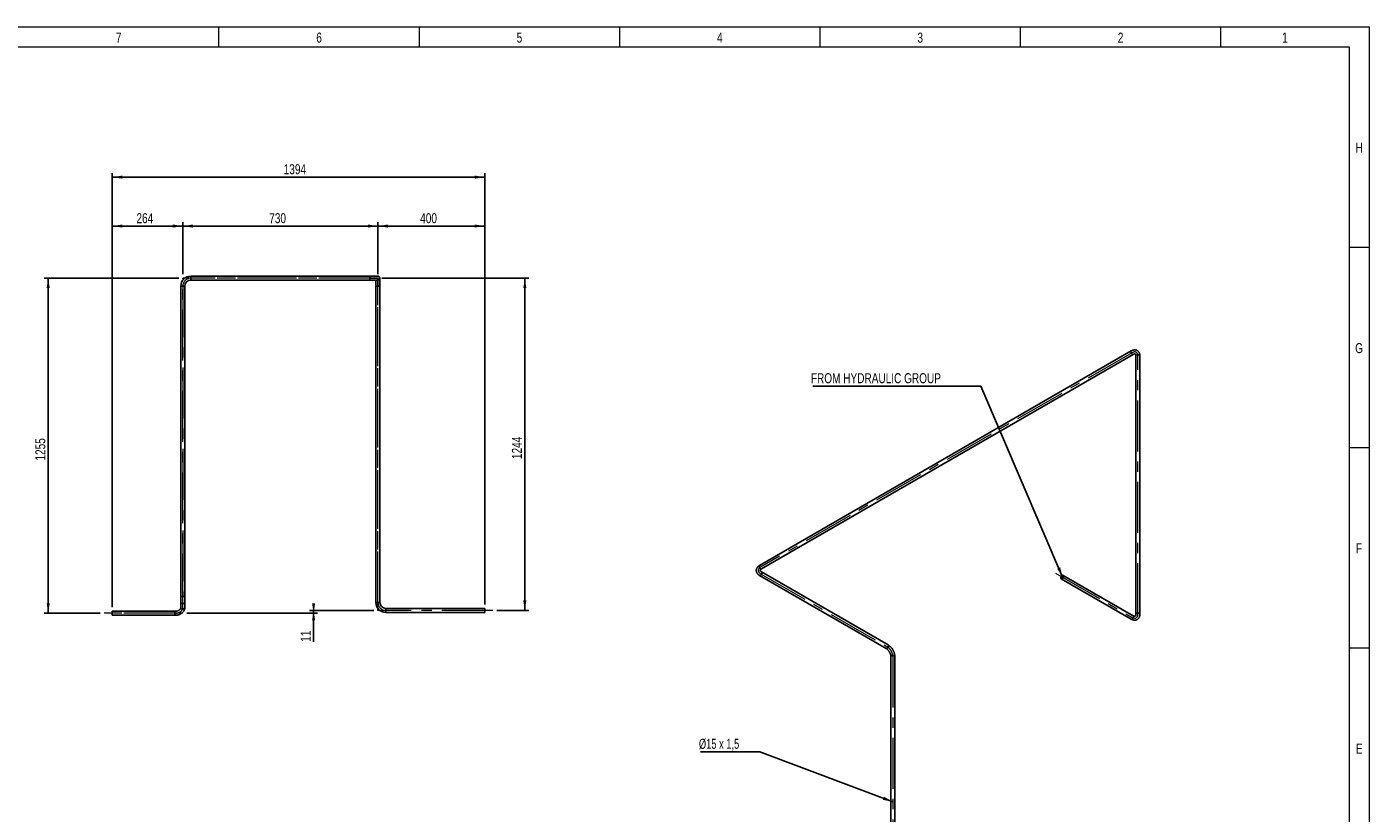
# Model space of a CAD drawing. Header units: millimetres. Extents: x 15 to 592, y 5 to 415.
# Tile 14 of 14: x 254 to 589, y 219 to 415. Entities that reach past the tile are written whole.
import ezdxf

# ---------------------------------------------------------------- set-up
doc = ezdxf.new("R2010")
doc.units = ezdxf.units.MM
doc.linetypes.add('CENTERX2', pattern=[20.32, 12.7, -2.54, 2.54, -2.54])
doc.layers.add('COTAS', color=166, linetype='Continuous')
doc.styles.add('SLDTEXTSTYLE0', font='TXT', dxfattribs={"width": 0.75})
doc.styles.add('SLDTEXTSTYLE4', font='TXT', dxfattribs={"width": 0.694444})
doc.dimstyles.new('SLDDIMSTYLE0', dxfattribs={"dimtxt": 2.5, "dimasz": 2.5, "dimexe": 0, "dimexo": 0.0625, "dimtad": 1, "dimlfac": 15, "dimrnd": 1e-09, "dimzin": 12, "dimdsep": 46, "dimtxsty": 'SLDTEXTSTYLE0', "dimsah": 1, "dimcen": 0.09, "dimadec": 0, "dimazin": 3, "dimtfac": 1, "dimtofl": 0, "dimtmove": 0, "dimatfit": 3, "dimfxl": 0, "dimfrac": 2, "dimtolj": 1, "dimtzin": 12, "dimarcsym": 0})
doc.dimstyles.new('SLDDIMSTYLE2', dxfattribs={"dimtxt": 0.18, "dimasz": 2.5, "dimexe": 0, "dimexo": 0.0625, "dimgap": 0, "dimtad": 0, "dimtih": 1, "dimtoh": 1, "dimdec": 0, "dimrnd": 1e-09, "dimzin": 0, "dimdsep": 46, "dimtxsty": 'Standard', "dimsah": 1, "dimcen": 0.09, "dimadec": 0, "dimazin": 0, "dimtfac": 2.5, "dimtdec": 0, "dimtofl": 0, "dimtmove": 0, "dimatfit": 3, "dimfxl": 0, "dimfrac": 2, "dimtolj": 1, "dimtzin": 0, "dimarcsym": 0})

# ---------------------------------------------------------------- blocks, each defined once
blk = doc.blocks.new('_D')
at = {"layer": 'COTAS'}
for p, q in [((341.65, 353.94), (341.65, 366.27)), ((341.65, 365.27), (368.31, 365.27)), ((368.31, 270.84), (368.31, 366.27))]:
    blk.add_line(p, q, dxfattribs=at)
for points in [[(341.65, 365.27), (344.15, 364.89), (344.15, 365.66)], [(368.31, 365.27), (365.81, 365.66), (365.81, 364.89)]]:
    blk.add_solid(points, dxfattribs=at)
at = {"layer": 'COTAS', "insert": (352.21, 368.49), "char_height": 2.5, "attachment_point": 1, "style": 'SLDTEXTSTYLE0'}
blk.add_mtext('400', dxfattribs=at)
blk = doc.blocks.new('_D_1')
at = {"layer": 'COTAS'}
for p, q in [((292.98, 353.27), (292.98, 366.27)), ((292.98, 365.27), (341.65, 365.27)), ((341.65, 353.27), (341.65, 366.27))]:
    blk.add_line(p, q, dxfattribs=at)
for points in [[(292.98, 365.27), (295.48, 364.89), (295.48, 365.66)], [(341.65, 365.27), (339.15, 365.66), (339.15, 364.89)]]:
    blk.add_solid(points, dxfattribs=at)
at = {"layer": 'COTAS', "insert": (314.54, 368.49), "char_height": 2.5, "attachment_point": 1, "style": 'SLDTEXTSTYLE0'}
blk.add_mtext('730', dxfattribs=at)
blk = doc.blocks.new('_D_2')
at = {"layer": 'COTAS'}
for p, q in [((275.38, 270.11), (275.38, 366.27)), ((292.98, 365.27), (275.38, 365.27)), ((292.98, 353.27), (292.98, 366.27))]:
    blk.add_line(p, q, dxfattribs=at)
for points in [[(275.38, 365.27), (277.88, 364.89), (277.88, 365.66)], [(292.98, 365.27), (290.48, 365.66), (290.48, 364.89)]]:
    blk.add_solid(points, dxfattribs=at)
at = {"layer": 'COTAS', "insert": (281.41, 368.49), "char_height": 2.5, "attachment_point": 1, "style": 'SLDTEXTSTYLE0'}
blk.add_mtext('264', dxfattribs=at)
blk = doc.blocks.new('_D_3')
at = {"layer": 'COTAS'}
for p, q in [((275.38, 270.11), (275.38, 378.48)), ((368.31, 377.48), (275.38, 377.48)), ((368.31, 270.84), (368.31, 378.48))]:
    blk.add_line(p, q, dxfattribs=at)
for points in [[(275.38, 377.48), (277.88, 377.1), (277.88, 377.87)], [(368.31, 377.48), (365.81, 377.87), (365.81, 377.1)]]:
    blk.add_solid(points, dxfattribs=at)
at = {"layer": 'COTAS', "insert": (318.15, 380.71), "char_height": 2.5, "attachment_point": 1, "style": 'SLDTEXTSTYLE0'}
blk.add_mtext('1394', dxfattribs=at)
blk = doc.blocks.new('_D_4')
at = {"layer": 'COTAS'}
for p, q in [((342.65, 352.27), (379.31, 352.27)), ((378.31, 352.27), (378.31, 269.34)), ((371.31, 269.34), (379.31, 269.34))]:
    blk.add_line(p, q, dxfattribs=at)
for points in [[(378.31, 352.27), (377.93, 349.77), (378.7, 349.77)], [(378.31, 269.34), (378.7, 271.84), (377.93, 271.84)]]:
    blk.add_solid(points, dxfattribs=at)
at = {"layer": 'COTAS', "insert": (375.09, 307.11), "char_height": 2.5, "attachment_point": 1, "rotation": 90, "style": 'SLDTEXTSTYLE0'}
blk.add_mtext('1244', dxfattribs=at)
blk = doc.blocks.new('_D_5')
at = {"layer": 'COTAS'}
for p, q in [((291.98, 352.27), (258.38, 352.27)), ((259.38, 352.27), (259.38, 268.61)), ((272.38, 268.61), (258.38, 268.61))]:
    blk.add_line(p, q, dxfattribs=at)
for points in [[(259.38, 352.27), (259, 349.77), (259.76, 349.77)], [(259.38, 268.61), (259.76, 271.11), (259, 271.11)]]:
    blk.add_solid(points, dxfattribs=at)
at = {"layer": 'COTAS', "insert": (256.16, 306.74), "char_height": 2.5, "attachment_point": 1, "rotation": 90, "style": 'SLDTEXTSTYLE0'}
blk.add_mtext('1255', dxfattribs=at)
blk = doc.blocks.new('_D_6')
at = {"layer": 'COTAS'}
for p, q in [((293.98, 268.61), (326.61, 268.61)), ((340.65, 269.34), (324.61, 269.34)), ((325.61, 268.61), (325.61, 269.34)), ((325.61, 268.61), (325.61, 261.49))]:
    blk.add_line(p, q, dxfattribs=at)
for points in [[(325.61, 268.61), (326, 271.11), (325.23, 271.11)], [(325.61, 269.34), (325.23, 266.84), (326, 266.84)]]:
    blk.add_solid(points, dxfattribs=at)
at = {"layer": 'COTAS', "insert": (322.39, 261.49), "char_height": 2.5, "attachment_point": 1, "rotation": 90, "style": 'SLDTEXTSTYLE0'}
blk.add_mtext('11', dxfattribs=at)
blk = doc.blocks.new('SW_CENTERMARKSYMBOL_0')
at = {"layer": 'COTAS', "color": 0}
for p, q in [((-0.33, 0), (-0.67, 0)), ((0, 0), (-0.17, 0)), ((0, 0.33), (0, 0.67)), ((0, 0), (0, 0.17)), ((0, 0), (0, -0.17)), ((0, 0), (0.17, 0)), ((0.33, 0), (0.67, 0)), ((0, -0.33), (0, -0.67))]:
    blk.add_line(p, q, dxfattribs=at)
blk = doc.blocks.new('SW_NOTE_0')
at = {"layer": 'COTAS', "color": 0}
blk.add_line((-41.95, 0), (0, 0), dxfattribs=at)
at = {"layer": 'COTAS', "color": 0, "insert": (-42.4, 3.26), "char_height": 2.5, "attachment_point": 1, "style": 'SLDTEXTSTYLE0'}
blk.add_mtext('FROM HYDRAULIC GROUP', dxfattribs=at)
blk = doc.blocks.new('SW_NOTE_0_2')
at = {"layer": 'COTAS', "color": 0}
blk.add_line((-14.77, 0), (0, 0), dxfattribs=at)
at = {"layer": 'COTAS', "color": 0, "insert": (-15.19, 3.26), "char_height": 2.5, "attachment_point": 1, "style": 'SLDTEXTSTYLE4'}
blk.add_mtext('Ø15 x 1,5', dxfattribs=at)

msp = doc.modelspace()

# ---------------------------------------------------------------- linework, layer by layer
at = {"color": 7, "linetype": 'Continuous', "lineweight": 18}
for p, q in [((15, 415), (589, 415)), ((302, 410), (302, 415)), ((352, 410), (352, 415)), ((402, 410), (402, 415)), ((452, 410), (452, 415)), ((502, 410), (502, 415)), ((552, 410), (552, 415)), ((589, 415), (589, 5)), ((20, 410), (584, 410)), ((302, 410.001), (302, 409.999)), ((584, 410), (584, 10)), ((584, 360), (589, 360)), ((584, 310), (589, 310)), ((584, 260), (589, 260))]:
    msp.add_line(p, q, dxfattribs=at)
at = {"color": 7, "linetype": 'Continuous', "lineweight": 25}
for p, q in [((339.6470197, 352.7720381), (294.980353, 352.7720381)), ((294.980353, 352.7720381), (294.980353, 351.7720381)), ((294.980353, 351.7720381), (339.6470197, 351.7720381)), ((341.6470197, 352.7720381), (339.6470197, 352.7720381)), ((339.6470197, 352.7720381), (339.6470197, 351.7720381)), ((339.6470197, 351.7720381), (341.6470197, 351.7720381)), ((341.1470197, 351.7720381), (341.1470197, 350.2720381)), ((342.1470197, 350.2720381), (342.1470197, 352.2720381)), ((292.480353, 350.2720381), (292.480353, 272.7671319)), ((292.480353, 350.2720381), (293.480353, 350.2720381)), ((293.480353, 272.7671319), (293.480353, 350.2720381)), ((341.1470197, 350.2720381), (341.1470197, 271.3387048)), ((342.1470197, 350.2720381), (341.1470197, 350.2720381)), ((342.1470197, 271.3387048), (342.1470197, 350.2720381)), ((529.6220215, 334.0974119), (436.8967522, 280.5682534)), ((437.3967116, 279.7022045), (530.1219808, 333.2313631)), ((530.7862147, 332.847714), (530.7862147, 268.3954259)), ((531.7862147, 268.3954259), (531.7862147, 332.847714)), ((436.8967522, 278.0693883), (468.4808551, 259.8362738)), ((468.9808145, 260.7023227), (437.3967116, 278.9354372)), ((530.1219808, 268.0117768), (512.6800136, 278.0808102)), ((512.1800542, 277.2147613), (529.6220215, 267.145728)), ((292.480353, 272.7671319), (292.480353, 271.3529184)), ((292.480353, 272.7671319), (293.480353, 272.7671319)), ((292.480353, 271.3529184), (292.480353, 270.019585)), ((293.480353, 271.3529184), (293.480353, 272.7671319)), ((293.480353, 270.019585), (293.480353, 271.3529184)), ((342.1470197, 271.3387048), (341.1470197, 271.3387048)), ((290.980353, 269.1053715), (275.380353, 269.1053715)), ((275.380353, 269.1053715), (275.380353, 268.9589248)), ((275.380353, 268.9589248), (275.380353, 268.1053715)), ((275.380353, 268.1053715), (290.980353, 268.1053715)), ((290.980353, 269.1053712), (290.980353, 268.9589248)), ((290.980353, 268.9589248), (290.980353, 268.1053715)), ((368.3136863, 269.8387048), (343.6470197, 269.8387048)), ((343.6470197, 269.8387048), (343.6470197, 268.8387048)), ((343.6470197, 268.8387048), (368.3136863, 268.8387048)), ((368.3136863, 269.8387048), (368.3136863, 268.8387048)), ((469.6450484, 257.8198085), (469.6450484, 194.5338895)), ((470.6450484, 194.5338895), (470.6450484, 257.8198085))]:
    msp.add_line(p, q, dxfattribs=at)
at = {"color": 7, "linetype": 'Continuous', "lineweight": 25, "flags": 128}
for points in [[(529.6225013, 334.0976879), (529.6025362, 334.084255), (529.5596325, 334.0359514), (529.5313348, 333.9702739), (529.5189663, 333.8902935), (529.5231053, 333.79975), (529.5435583, 333.7028771), (529.5793689, 333.6042044), (529.6288627, 333.5083459), (529.6897253, 333.4197837), (529.759111, 333.3426589), (529.8337753, 333.2805777), (529.910227, 333.2364431), (529.9848913, 333.2123187), (530.054277, 333.2093325), (530.1151396, 333.2276242), (530.1211973, 333.2309136)], [(531.6397681, 333.051816), (531.5554987, 333.0909201), (531.4586379, 333.1186522), (531.3537147, 333.1337155), (531.2456353, 333.1354057), (531.1394534, 333.1236437), (531.0401339, 333.0989796), (530.9523208, 333.0625666), (530.8801203, 333.0161073), (530.8269082, 332.9617741), (530.7951729, 332.9021076), (530.7862147, 332.847714)], [(436.8967522, 280.5682534), (436.8772669, 280.5550965), (436.8343632, 280.5067929), (436.8060655, 280.4411154), (436.793697, 280.361135), (436.797836, 280.2705915), (436.818289, 280.1737186), (436.8540997, 280.0750459), (436.9035934, 279.9791874), (436.9644561, 279.8906251), (437.0338418, 279.8135003), (437.1085061, 279.7514192), (437.1849578, 279.7072846), (437.259622, 279.6831601), (437.3290077, 279.680174), (437.3898704, 279.6984656), (437.3967116, 279.7022045)], [(436.8968595, 278.0693265), (436.9035934, 278.0656494), (436.9644561, 278.0473577), (437.0338418, 278.0503439), (437.1085061, 278.0744683), (437.1849578, 278.118603), (437.259622, 278.1806841), (437.3290077, 278.2578089), (437.3898704, 278.3463711), (437.4393642, 278.4422297), (437.4751748, 278.5409023), (437.4956278, 278.6377752), (437.4997668, 278.7283188), (437.4873983, 278.8082992), (437.4591006, 278.8739767), (437.4161969, 278.9222802), (437.3974808, 278.9349904)], [(512.7835873, 277.8518878), (512.7753214, 277.9348821), (512.7509102, 278.0044521), (512.7114953, 278.0573447), (512.6589195, 278.0910868), (512.5956413, 278.1041007), (512.5246194, 278.0957778), (512.4491749, 278.0665073), (512.3728353, 278.0176578), (512.2991703, 277.9515135), (512.2316243, 277.8711673), (512.1733557, 277.780376), (512.1270891, 277.6833849), (512.0949879, 277.5847292), (512.078553, 277.489022), (512.078553, 277.4007384), (512.0949879, 277.3240065), (512.1270891, 277.2624141), (512.1733557, 277.2188413), (512.2316243, 277.1953254), (512.2991703, 277.1929661), (512.3728353, 277.2118737), (512.4491749, 277.251164), (512.5246194, 277.3089999), (512.5956413, 277.3826771), (512.6589195, 277.4687504), (512.7114953, 277.5631953), (512.7509102, 277.6615955), (512.7753214, 277.7593499), (512.7835873, 277.8518878)], [(512.7128766, 277.8110674), (512.7039906, 277.7247114), (512.6778908, 277.6335219), (512.6362173, 277.5432287), (512.5815886, 277.4595052), (512.5174371, 277.387612), (512.4477937, 277.3320665), (512.3770344, 277.2963588), (512.3096053, 277.2827326), (512.2497432, 277.292044), (512.2012093, 277.3237079), (512.1670534, 277.3757349), (512.1494215, 277.4448558), (512.1494215, 277.5267276), (512.1670534, 277.6162059), (512.2012093, 277.7076684), (512.2497432, 277.7953684), (512.3096053, 277.8737951), (512.3770344, 277.9380209), (512.4477937, 277.9840101), (512.5174371, 278.0088732), (512.5815886, 278.0110477), (512.6362173, 277.9903972), (512.6778908, 277.9482192), (512.7039906, 277.8871638), (512.7128766, 277.8110674)], [(292.480353, 271.3529184), (292.4920427, 271.2769148), (292.5265653, 271.2044651), (292.5823065, 271.138957), (292.6566599, 271.0834534), (292.7461488, 271.0405497), (292.8465888, 271.012252), (292.9532835, 270.9998835), (293.061244, 271.0040225), (293.1654221, 271.0244755), (293.2609465, 271.0602861), (293.3433507, 271.1097799), (293.4087816, 271.1706425), (293.4541796, 271.2400282), (293.477422, 271.3146925), (293.480353, 271.3529184)], [(292.480353, 270.019585), (292.4920427, 269.9435815), (292.5265653, 269.8711318), (292.5823065, 269.8056236), (292.6566599, 269.75012), (292.7461488, 269.7072163), (292.8465888, 269.6789187), (292.9532835, 269.6665501), (293.061244, 269.6706892), (293.1654221, 269.6911421), (293.2609465, 269.7269528), (293.3433507, 269.7764465), (293.4087816, 269.8373092), (293.4541796, 269.9066949), (293.477422, 269.9813592), (293.480353, 270.019585)], [(531.6397681, 268.5995279), (531.5554987, 268.638632), (531.4586379, 268.6663641), (531.3537147, 268.6814274), (531.2456353, 268.6831176), (531.1394534, 268.6713556), (531.0401339, 268.6466915), (530.9523208, 268.6102785), (530.8801203, 268.5638192), (530.8269082, 268.509486), (530.7951729, 268.4498195), (530.7862174, 268.3963764)], [(529.6220215, 267.145728), (529.6735916, 267.1262921), (529.7411376, 267.1239327), (529.8148026, 267.1428403), (529.8911421, 267.1821306), (529.9665867, 267.2399665), (530.0376085, 267.3136437), (530.1008868, 267.399717), (530.1534626, 267.4941619), (530.1928775, 267.5925621), (530.2172887, 267.6903166), (530.2255545, 267.7828544)], [(468.4808551, 259.8362738), (468.4876963, 259.8325349), (468.548559, 259.8142432), (468.6179447, 259.8172294), (468.692609, 259.8413538), (468.7690606, 259.8854885), (468.8437249, 259.9475696), (468.9131106, 260.0246944), (468.9739733, 260.1132566), (469.0234671, 260.2091152), (469.0592777, 260.3077878), (469.0797307, 260.4046607), (469.0838697, 260.4952043), (469.0715012, 260.5751847), (469.0432035, 260.6408622), (469.0002998, 260.6891657), (468.9808145, 260.7023227)], [(469.6450484, 257.8198085), (469.6452317, 257.8276248), (469.6598278, 257.8894692), (469.6971122, 257.9480564), (469.7553417, 258.0006468), (469.8317934, 258.0447814), (469.9228925, 258.0783965), (470.0243794, 258.0999204), (470.1315087, 258.1083465), (470.239271, 258.1032809), (470.3426276, 258.0849605), (470.4367457, 258.0542418), (470.5172242, 258.0125614), (470.5803003, 257.961868), (470.6230244, 257.904532), (470.643399, 257.8432345), (470.6450484, 257.8198085)]]:
    msp.add_lwpolyline(points, dxfattribs=at)
at = {"color": 7, "linetype": 'Continuous', "lineweight": 25}
for centre, radius, start, end in [((294.980353, 350.2720381), 2.5, 90, 180), ((294.980353, 350.2720381), 1.5, 90, 180), ((341.6470197, 352.2720381), 0.5, 270, 90), ((531.5399489, 332.8256041), 0.2472563, 5.130290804, 66.189850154), ((343.6470197, 271.3387048), 2.5, 180, 270), ((343.6470197, 271.3387048), 1.5, 180, 270), ((529.9796775, 267.8095014), 0.2473167, 353.814689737, 54.87312987), ((531.5399141, 268.3732765), 0.2473066, 5.169819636, 66.186176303)]:
    msp.add_arc(centre, radius, start, end, dxfattribs=at)
for points, knots in [([(531.7862147, 332.847714), (531.7856896, 332.8847804), (531.7841966, 332.9901665), (531.7676643, 333.1589093), (531.7304415, 333.3497277), (531.6742238, 333.5293774), (531.5999577, 333.6951273), (531.5088393, 333.8446443), (531.4026565, 333.976239), (531.2833746, 334.0888841), (531.1529231, 334.1820942), (531.0130775, 334.255708), (530.865456, 334.3097274), (530.7113821, 334.344283), (530.5518275, 334.3595054), (530.3874271, 334.355397), (530.2187834, 334.3317617), (530.0466677, 334.2884131), (529.8723055, 334.2249918), (529.7304663, 334.158396), (529.6474499, 334.1117116), (529.6220215, 334.0974119)], [0, 0, 0, 0, 0.0327208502, 0.09303082, 0.1532849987, 0.2128494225, 0.2712177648, 0.3280174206, 0.3831351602, 0.4367251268, 0.4891316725, 0.5408017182, 0.5921780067, 0.6436472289, 0.6956892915, 0.748723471, 0.8030599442, 0.8588416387, 0.9160008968, 0.97427055, 1, 1, 1, 1]), ([(530.1219808, 333.2313631), (530.1404832, 333.2416946), (530.1940555, 333.2716087), (530.2776813, 333.3090793), (530.367572, 333.33894), (530.4453826, 333.3545775), (530.5098465, 333.3585456), (530.5609831, 333.3535755), (530.6012089, 333.342014), (530.6327176, 333.3252957), (530.6631397, 333.2996475), (530.6938473, 333.260925), (530.7237731, 333.2067495), (530.7510557, 333.1342886), (530.7723494, 333.0421161), (530.7843257, 332.9456012), (530.7856581, 332.8765565), (530.7862147, 332.847714)], [0, 0, 0, 0, 0.0346199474, 0.1002393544, 0.165543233, 0.2309665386, 0.2973190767, 0.3662857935, 0.4411470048, 0.5293993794, 0.6126349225, 0.683826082, 0.7496972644, 0.8196298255, 0.886604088, 0.9526302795, 1, 1, 1, 1]), ([(436.8967522, 280.5682534), (436.8649155, 280.5492681), (436.7743969, 280.4952891), (436.6365303, 280.3966116), (436.4898911, 280.2689787), (436.362423, 280.1304796), (436.2560181, 279.9833), (436.1720992, 279.8296425), (436.111235, 279.6719009), (436.0733319, 279.512291), (436.0578452, 279.3527263), (436.064026, 279.1948254), (436.0910635, 279.0399884), (436.1381824, 278.8892958), (436.2047842, 278.7435233), (436.2905495, 278.6032192), (436.3953473, 278.4690028), (436.5189538, 278.3416352), (436.6610677, 278.2223575), (436.7896809, 278.1328202), (436.8716383, 278.0842665), (436.8967522, 278.0693883)], [0, 0, 0, 0, 0.03272058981, 0.09303149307, 0.15328657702, 0.2128514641, 0.27121946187, 0.32801780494, 0.38313338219, 0.43672062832, 0.48912421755, 0.54079135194, 0.5921648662, 0.64363174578, 0.69567208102, 0.74870529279, 0.80304162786, 0.8588239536, 0.91598438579, 0.97425540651, 1, 1, 1, 1]), ([(437.3967116, 278.9354372), (437.3785109, 278.9462938), (437.3258137, 278.9777276), (437.2515431, 279.031407), (437.1807305, 279.0943143), (437.1282773, 279.1538698), (437.0926058, 279.2076983), (437.0713409, 279.2544478), (437.0612402, 279.2950319), (437.059958, 279.3306366), (437.0669403, 279.3697549), (437.0850984, 279.4156718), (437.1170245, 279.4686408), (437.1661061, 279.5284703), (437.2352531, 279.5929749), (437.3128444, 279.6516047), (437.371989, 279.6872886), (437.3967116, 279.7022045)], [0, 0, 0, 0, 0.0346199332, 0.1002367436, 0.1655370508, 0.2309557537, 0.2973015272, 0.3662581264, 0.4411035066, 0.5293291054, 0.6125942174, 0.6837873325, 0.7496574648, 0.8195890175, 0.8865597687, 0.9525818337, 1, 1, 1, 1]), ([(292.480353, 270.019585), (292.4800559, 270.0068754), (292.4790439, 269.9635734), (292.466521, 269.8912511), (292.4354109, 269.8015834), (292.387538, 269.7111783), (292.3214433, 269.6201119), (292.2355609, 269.5297459), (292.1333915, 269.4448053), (292.0157072, 269.3664251), (291.8836171, 269.2959401), (291.7386463, 269.234726), (291.5826666, 269.184068), (291.4178032, 269.1449821), (291.2464062, 269.1185388), (291.0994652, 269.1067703), (291.0105141, 269.1057257), (290.980353, 269.1053715)], [0, 0, 0, 0, 0.0337108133, 0.1148535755, 0.189776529, 0.2604044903, 0.335468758, 0.4075245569, 0.4779060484, 0.5475006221, 0.6168077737, 0.686070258, 0.7554059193, 0.8248814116, 0.8945003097, 0.9642277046, 1, 1, 1, 1]), ([(290.980353, 268.1053715), (291.0226598, 268.105857), (291.1420242, 268.1072267), (291.3379263, 268.1221054), (291.5656732, 268.1547761), (291.7888968, 268.2035375), (292.0057651, 268.2678899), (292.2144766, 268.3476148), (292.4132002, 268.4422908), (292.600068, 268.5513761), (292.773194, 268.6741296), (292.9307222, 268.8095766), (293.0708997, 268.956477), (293.1921642, 269.113317), (293.2932546, 269.2783536), (293.3732575, 269.4497017), (293.4317298, 269.6254493), (293.4675635, 269.8002535), (293.4794981, 269.9321732), (293.4802002, 270.0039592), (293.480353, 270.019585)], [0, 0, 0, 0, 0.0331909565, 0.093644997, 0.1541751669, 0.214791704, 0.275513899, 0.3363489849, 0.3972847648, 0.4582684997, 0.5192022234, 0.5799543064, 0.6403585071, 0.7002354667, 0.7594268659, 0.8178322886, 0.8754351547, 0.9323092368, 0.9852655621, 1, 1, 1, 1]), ([(529.6220215, 267.145728), (529.6543844, 267.1276516), (529.7463966, 267.0762583), (529.9007955, 267.0062171), (530.0846558, 266.9430612), (530.2683393, 266.9019416), (530.4490071, 266.8834032), (530.624041, 266.8875758), (530.7910845, 266.9137549), (530.948266, 266.9607516), (531.0942011, 267.0271377), (531.2278623, 267.1114562), (531.3484428, 267.212305), (531.4553941, 267.3284731), (531.5483436, 267.4590546), (531.6269756, 267.6034986), (531.6908189, 267.7613815), (531.7393261, 267.9321282), (531.7715732, 268.1148563), (531.7848118, 268.2710048), (531.7858857, 268.3662502), (531.7862147, 268.3954259)], [0, 0, 0, 0, 0.0327213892, 0.0930311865, 0.1532846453, 0.2128475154, 0.2712135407, 0.3280104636, 0.3831255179, 0.4367132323, 0.4891181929, 0.5407874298, 0.5921634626, 0.6436332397, 0.6956766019, 0.7487126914, 0.8030514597, 0.8588355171, 0.9159968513, 0.974268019, 1, 1, 1, 1]), ([(530.7862147, 268.3954259), (530.7859119, 268.3742329), (530.785035, 268.3128701), (530.7756766, 268.2216929), (530.7565943, 268.1288899), (530.7312321, 268.0536597), (530.7024345, 267.995824), (530.6725584, 267.9540031), (530.6424319, 267.9249337), (530.612199, 267.9059947), (530.5747925, 267.8924677), (530.5259125, 267.8852283), (530.4640489, 267.8863916), (530.3876703, 267.8989851), (530.2972138, 267.9266205), (530.2076642, 267.9644926), (530.1472228, 267.9978471), (530.1219808, 268.0117768)], [0, 0, 0, 0, 0.0346202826, 0.1002404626, 0.165544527, 0.2309672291, 0.2973172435, 0.3662778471, 0.4411256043, 0.5293459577, 0.6126318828, 0.6838327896, 0.7497093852, 0.8196482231, 0.886624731, 0.9526513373, 1, 1, 1, 1]), ([(468.4808551, 259.8362738), (468.4997104, 259.8250366), (468.5546798, 259.7922762), (468.6492823, 259.725787), (468.7635228, 259.6321354), (468.8779908, 259.5234807), (468.9904642, 259.4012914), (469.0989065, 259.2670592), (469.2013799, 259.1226736), (469.2961292, 258.9702453), (469.3815909, 258.8121074), (469.4564274, 258.6507716), (469.5195755, 258.4888629), (469.5702584, 258.3290871), (469.6081044, 258.1740777), (469.6328509, 258.0267526), (469.6437354, 257.9089573), (469.6447041, 257.8431863), (469.6450484, 257.8198085)], [0, 0, 0, 0, 0.0337903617, 0.09851024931, 0.16376267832, 0.2296231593, 0.29603553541, 0.3629029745, 0.43010893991, 0.49752839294, 0.56503322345, 0.63247466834, 0.69970099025, 0.76658526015, 0.83300579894, 0.89885384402, 0.96404848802, 1, 1, 1, 1]), ([(470.6450484, 257.8198085), (470.644529, 257.8570219), (470.6430608, 257.962229), (470.6273005, 258.1393273), (470.5932602, 258.3509166), (470.5432764, 258.5642214), (470.4783751, 258.7774967), (470.3992568, 258.9891353), (470.3067423, 259.1975764), (470.2016399, 259.4013171), (470.0847825, 259.5988778), (469.9570289, 259.7887855), (469.819251, 259.9695968), (469.6723206, 260.1399078), (469.5170819, 260.2983401), (469.3543756, 260.4435765), (469.1882839, 260.5715337), (469.0625356, 260.6544953), (468.9938047, 260.6947202), (468.9808145, 260.7023227)], [0, 0, 0, 0, 0.03504638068, 0.09908067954, 0.16298765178, 0.22674366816, 0.29029631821, 0.35365340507, 0.41685680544, 0.47996641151, 0.54305128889, 0.60618059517, 0.66941003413, 0.73281646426, 0.79647477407, 0.8604522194, 0.92479710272, 0.98578658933, 1, 1, 1, 1])]:
    msp.add_open_spline(points, degree=3, knots=knots, dxfattribs=at)
at = {"layer": 'COTAS', "linetype": 'CENTERX2', "lineweight": 18}
for p, q in [((341.6470197, 352.2720381), (292.980353, 352.2720381)), ((292.980353, 270.7671319), (292.980353, 352.2720381)), ((339.6470197, 352.2720381), (294.980353, 352.2720381)), ((339.6470197, 352.2720381), (341.6470197, 352.2720381)), ((341.6470197, 269.3387048), (341.6470197, 352.2720381)), ((341.6470197, 352.2720381), (341.6470197, 350.2720381)), ((292.980353, 350.2720381), (292.980353, 272.7671319)), ((341.6470197, 271.3387048), (341.6470197, 350.2720381)), ((529.8720012, 333.6643875), (437.1467319, 280.135229)), ((531.2862147, 268.3954259), (531.2862147, 332.847714)), ((437.1467319, 278.5024128), (468.7308348, 260.2692983)), ((510.6979362, 278.6477045), (529.8720012, 267.5787524)), ((292.980353, 271.3529184), (292.980353, 272.7671319)), ((292.980353, 270.019585), (292.980353, 271.3529184)), ((292.980353, 268.6053715), (273.380353, 268.6053715)), ((290.980353, 268.6053715), (273.380353, 268.6053715)), ((370.3136863, 269.3387048), (341.6470197, 269.3387048)), ((370.3136863, 269.3387048), (343.6470197, 269.3387048)), ((470.1450484, 257.8198085), (470.1450484, 194.5338895))]:
    msp.add_line(p, q, dxfattribs=at)
for centre, start, end in [((294.980353, 350.2720381), 90, 180), ((343.6470197, 271.3387048), 180, 270)]:
    msp.add_arc(centre, 2, start, end, dxfattribs=at)
for centre, major_axis, ratio, start_param, end_param in [((529.8720012, 332.0313059), (-0.9999187, -1.7320977), 0.5773815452, 2.3561132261, 3.9269095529), ((438.5609455, 279.3188209), (2, 0), 0.5772877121, 2.3561944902, 3.926990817), ((290.980353, 270.019585), (-2, 0), 0.7071067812, 1.5707963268, 3.1415926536), ((529.8720012, 269.211834), (-0.9999187, 1.7320977), 0.5773815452, 2.3562757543, 3.927072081), ((468.7308348, 258.6362166), (0.9999187, -1.7320977), 0.5773815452, 0.7854794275, 2.3562757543)]:
    msp.add_ellipse(centre, major_axis=major_axis, ratio=ratio, start_param=start_param, end_param=end_param, dxfattribs=at)

# ---------------------------------------------------------------- block references
at = {"layer": 'COTAS'}
for name, p in [('SW_CENTERMARKSYMBOL_0', (341.6470197, 352.2720381)), ('SW_NOTE_0', (492.096754, 325.2878787)), ('SW_NOTE_0_2', (436.9476511, 234.0291374))]:
    msp.add_blockref(name, p, dxfattribs=at)

# ---------------------------------------------------------------- texts
at = {"color": 7, "linetype": 'Continuous', "lineweight": 0, "char_height": 2.5, "attachment_point": 2, "style": 'SLDTEXTSTYLE0'}
for s, insert in [('7', (276.9748264, 413.5626692)), ('6', (326.9748264, 413.5626692)), ('5', (376.9748264, 413.5626692)), ('4', (426.9748264, 413.5626692)), ('3', (476.9748264, 413.5626692)), ('2', (526.9748264, 413.5626692)), ('1', (567.9748264, 413.5626692)), ('H', (586.4939236, 386.0626692)), ('G', (586.4921875, 336.0626692)), ('F', (586.4739583, 286.0626692)), ('E', (586.5043403, 236.0626692))]:
    msp.add_mtext(s, dxfattribs=dict(at, insert=insert))

# ---------------------------------------------------------------- dimensions: what is measured, and where the dimension line sits
at = {"layer": 'COTAS'}
for base, p1, p2, picture, middle in [((275.380353, 377.4824023), (368.3136863, 269.8387048), (275.380353, 269.1053715), '_D_3', (321.8470197, 377.4824023)), ((275.380353, 365.2720516), (292.980353, 352.2720381), (275.380353, 269.1053715), '_D_2', (284.180353, 365.2720516)), ((341.6470197, 365.2720516), (292.980353, 352.2720381), (341.6470197, 352.2720381), '_D_1', (317.3136863, 365.2720516)), ((368.3136863, 365.2720516), (341.6470197, 352.9387048), (368.3136863, 269.8387048), '_D', (354.980353, 365.2720516))]:
    dim = msp.add_linear_dim(base=base, p1=p1, p2=p2, dimstyle='SLDDIMSTYLE0', dxfattribs=at)
    dim.commit()
    dim.dimension.update_dxf_attribs({"geometry": picture, "text_midpoint": middle, "dimtype": 160})
for base, p1, p2, picture, middle in [((259.380353, 268.6053715), (292.980353, 352.2720381), (273.380353, 268.6053715), '_D_5', (259.380353, 310.4387048)), ((378.3136863, 269.3387048), (341.6470197, 352.2720381), (370.3136863, 269.3387048), '_D_4', (378.3136863, 310.8053715)), ((325.6126766, 269.3387048), (292.980353, 268.6053715), (341.6470197, 269.3387048), '_D_6', (325.6126766, 263.3349276))]:
    dim = msp.add_linear_dim(base=base, p1=p1, p2=p2, angle=90, dimstyle='SLDDIMSTYLE0', dxfattribs=at)
    dim.commit()
    dim.dimension.update_dxf_attribs({"geometry": picture, "text_midpoint": middle, "dimtype": 160})

# ---------------------------------------------------------------- leaders
for points in [[(512.5222322, 277.5945608), (492.096754, 325.2878787)], [(470.1450484, 221.5616705), (436.9476511, 234.0291374)]]:
    msp.add_leader(points, dimstyle='SLDDIMSTYLE2', dxfattribs=at)

doc.saveas('drawing.dxf')
